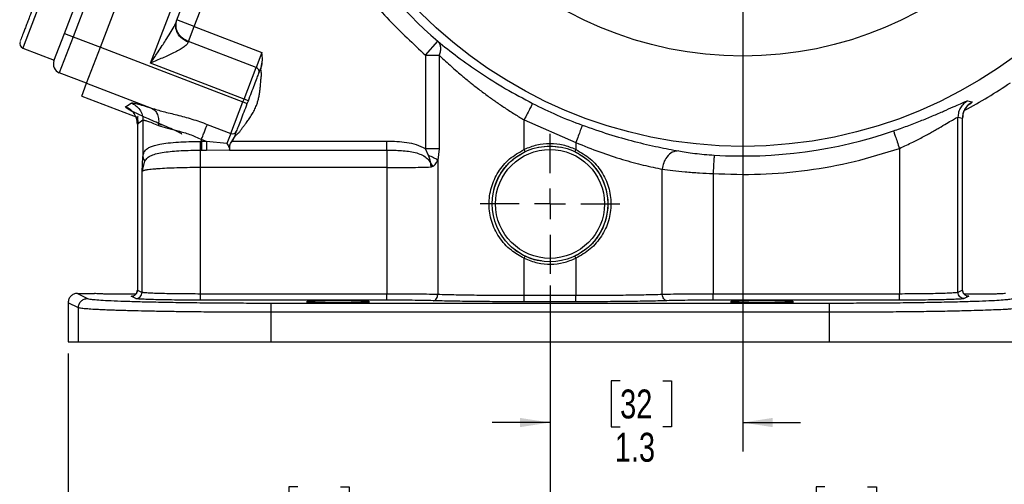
# Model space of a CAD drawing. Header units: inches. Extents: x 0.1 to 16.9, y 0.1 to 10.9.
# Tile 9 of 12: x 9.7 to 13.9, y 3.8 to 5.8. Entities that reach past the tile are written whole.
import ezdxf

# ---------------------------------------------------------------- set-up
doc = ezdxf.new("R2010")
doc.units = ezdxf.units.IN
doc.header["$MEASUREMENT"] = 0
doc.layers.add('DIMENSION', color=7, linetype='Continuous')
doc.styles.add('SLDTEXTSTYLE0', font='TXT', dxfattribs={"width": 0.75})
doc.dimstyles.new('SLDDIMSTYLE0', dxfattribs={"dimtxt": 0.125, "dimasz": 0.13, "dimexe": 0, "dimexo": 0.0625, "dimgap": 0.03125, "dimtad": 0, "dimtih": 1, "dimtoh": 1, "dimdec": 1, "dimlfac": 1.5, "dimrnd": 1e-09, "dimzin": 12, "dimdsep": 46, "dimtxsty": 'SLDTEXTSTYLE0', "dimsah": 1, "dimcen": 0.09, "dimadec": 0, "dimazin": 3, "dimtfac": 1, "dimtdec": 1, "dimtofl": 0, "dimtmove": 0, "dimatfit": 3, "dimfxl": 0, "dimfrac": 2, "dimtolj": 1, "dimtzin": 12, "dimarcsym": 0})
doc.dimstyles.new('SLDDIMSTYLE3', dxfattribs={"dimtxt": 0.125, "dimasz": 0.13, "dimexe": 0, "dimexo": 0.0625, "dimgap": 0.03125, "dimtad": 0, "dimtih": 1, "dimtoh": 1, "dimdec": 1, "dimlfac": 1.5, "dimrnd": 1e-09, "dimzin": 12, "dimdsep": 46, "dimtxsty": 'SLDTEXTSTYLE0', "dimsah": 1, "dimcen": 0.09, "dimadec": 0, "dimazin": 3, "dimtfac": 1, "dimtdec": 3, "dimtofl": 0, "dimtmove": 0, "dimatfit": 3, "dimfxl": 0, "dimfrac": 2, "dimtolj": 1, "dimtzin": 12, "dimarcsym": 0})
doc.dimstyles.new('SLDDIMSTYLE4', dxfattribs={"dimtxt": 0.125, "dimasz": 0.13, "dimexe": 0, "dimexo": 0.0625, "dimgap": 0.03125, "dimtad": 0, "dimtih": 1, "dimtoh": 1, "dimdec": 1, "dimlfac": 1.5, "dimrnd": 1e-09, "dimzin": 12, "dimdsep": 46, "dimtxsty": 'SLDTEXTSTYLE0', "dimsah": 1, "dimcen": 0.09, "dimadec": 0, "dimazin": 3, "dimtfac": 1, "dimtdec": 3, "dimtmove": 0, "dimatfit": 0, "dimfxl": 0, "dimfrac": 2, "dimtolj": 1, "dimtzin": 12, "dimarcsym": 0})

# ---------------------------------------------------------------- blocks, each defined once
blk = doc.blocks.new('_D_5')
at = {"layer": 'DIMENSION'}
for p, q in [((14.8694, 6.4035), (14.8694, 2.9788)), ((11.9828, 4.6274), (11.9828, 2.9788)), ((14.3225, 3.2838), (14.2844, 3.2838)), ((14.2844, 3.2838), (14.2844, 3.0854)), ((14.5996, 3.2838), (14.6376, 3.2838)), ((14.6376, 3.2838), (14.6376, 3.0854)), ((11.9828, 3.1038), (14.1748, 3.1038)), ((14.2844, 3.0854), (14.3225, 3.0854)), ((14.6376, 3.0854), (14.5996, 3.0854)), ((14.8694, 3.1038), (14.7473, 3.1038))]:
    blk.add_line(p, q, dxfattribs=at)
for points in [[(11.9828, 3.1038), (12.1128, 3.0838), (12.1128, 3.1238)], [(14.8694, 3.1038), (14.7394, 3.1238), (14.7394, 3.0838)]]:
    blk.add_solid(points, dxfattribs=at)
at = {"layer": 'DIMENSION', "char_height": 0.125, "attachment_point": 1, "style": 'SLDTEXTSTYLE0'}
for s, insert in [('110', (14.3225, 3.2465)), ('4.3', (14.3456, 3.0595))]:
    blk.add_mtext(s, dxfattribs=dict(at, insert=insert))
blk = doc.blocks.new('_D_6')
at = {"layer": 'DIMENSION'}
for p, q in [((13.4849, 9.2526), (16.0272, 9.2526)), ((15.9022, 9.2526), (15.9022, 6.8635)), ((15.7637, 6.8381), (15.7256, 6.8381)), ((15.7256, 6.8381), (15.7256, 6.6397)), ((16.0408, 6.8381), (16.0789, 6.8381)), ((16.0789, 6.8381), (16.0789, 6.6397)), ((15.7256, 6.6397), (15.7637, 6.6397)), ((16.0789, 6.6397), (16.0408, 6.6397)), ((15.9022, 4.3829), (15.9022, 6.4527)), ((14.0722, 4.3829), (16.0272, 4.3829))]:
    blk.add_line(p, q, dxfattribs=at)
for points in [[(15.9022, 9.2526), (15.8822, 9.1226), (15.9222, 9.1226)], [(15.9022, 4.3829), (15.9222, 4.5129), (15.8822, 4.5129)]]:
    blk.add_solid(points, dxfattribs=at)
at = {"layer": 'DIMENSION', "char_height": 0.125, "attachment_point": 1, "style": 'SLDTEXTSTYLE0'}
for s, insert in [('186', (15.7637, 6.8008)), ('7.3', (15.7868, 6.6138))]:
    blk.add_mtext(s, dxfattribs=dict(at, insert=insert))
blk = doc.blocks.new('_D_7')
at = {"layer": 'DIMENSION'}
for p, q in [((12.8161, 6.7068), (12.8161, 3.9095)), ((11.9828, 4.6274), (11.9828, 3.9095)), ((12.2859, 4.2145), (12.2478, 4.2145)), ((12.2478, 4.2145), (12.2478, 4.016)), ((12.4706, 4.2145), (12.5087, 4.2145)), ((12.5087, 4.2145), (12.5087, 4.016)), ((11.9828, 4.0345), (11.7328, 4.0345)), ((12.2478, 4.016), (12.2859, 4.016)), ((12.5087, 4.016), (12.4706, 4.016)), ((12.8161, 4.0345), (13.0661, 4.0345))]:
    blk.add_line(p, q, dxfattribs=at)
for points in [[(11.9828, 4.0345), (11.8528, 4.0545), (11.8528, 4.0145)], [(12.8161, 4.0345), (12.9461, 4.0145), (12.9461, 4.0545)]]:
    blk.add_solid(points, dxfattribs=at)
at = {"layer": 'DIMENSION', "char_height": 0.125, "attachment_point": 1, "style": 'SLDTEXTSTYLE0'}
for s, insert in [('32', (12.2859, 4.1772)), ('1.3', (12.2628, 3.9902))]:
    blk.add_mtext(s, dxfattribs=dict(at, insert=insert))
blk = doc.blocks.new('_D_8')
at = {"layer": 'DIMENSION'}
for p, q in [((11.9828, 4.6274), (11.9828, 3.4512)), ((9.8994, 4.3329), (9.8994, 3.4512)), ((10.892, 3.7563), (10.854, 3.7563)), ((10.854, 3.7563), (10.854, 3.5578)), ((11.0768, 3.7563), (11.1149, 3.7563)), ((11.1149, 3.7563), (11.1149, 3.5578)), ((9.8994, 3.5762), (10.7443, 3.5762)), ((10.854, 3.5578), (10.892, 3.5578)), ((11.1149, 3.5578), (11.0768, 3.5578)), ((11.9828, 3.5762), (11.2245, 3.5762))]:
    blk.add_line(p, q, dxfattribs=at)
for points in [[(9.8994, 3.5762), (10.0294, 3.5562), (10.0294, 3.5962)], [(11.9828, 3.5762), (11.8528, 3.5962), (11.8528, 3.5562)]]:
    blk.add_solid(points, dxfattribs=at)
at = {"layer": 'DIMENSION', "char_height": 0.125, "attachment_point": 1, "style": 'SLDTEXTSTYLE0'}
for s, insert in [('79', (10.892, 3.719)), ('3.1', (10.869, 3.5319))]:
    blk.add_mtext(s, dxfattribs=dict(at, insert=insert))
blk = doc.blocks.new('_D_9')
at = {"layer": 'DIMENSION'}
for p, q in [((11.9828, 4.6274), (11.9828, 3.4512)), ((14.0661, 4.3329), (14.0661, 3.4512)), ((13.1712, 3.7563), (13.1331, 3.7563)), ((13.1331, 3.7563), (13.1331, 3.5578)), ((13.3559, 3.7563), (13.394, 3.7563)), ((13.394, 3.7563), (13.394, 3.5578)), ((11.9828, 3.5762), (13.0235, 3.5762)), ((13.1331, 3.5578), (13.1712, 3.5578)), ((13.394, 3.5578), (13.3559, 3.5578)), ((14.0661, 3.5762), (13.5036, 3.5762))]:
    blk.add_line(p, q, dxfattribs=at)
for points in [[(11.9828, 3.5762), (12.1128, 3.5562), (12.1128, 3.5962)], [(14.0661, 3.5762), (13.9361, 3.5962), (13.9361, 3.5562)]]:
    blk.add_solid(points, dxfattribs=at)
at = {"layer": 'DIMENSION', "char_height": 0.125, "attachment_point": 1, "style": 'SLDTEXTSTYLE0'}
for s, insert in [('79', (13.1712, 3.719)), ('3.1', (13.1481, 3.5319))]:
    blk.add_mtext(s, dxfattribs=dict(at, insert=insert))
blk = doc.blocks.new('_D_10')
at = {"layer": 'DIMENSION'}
for p, q in [((13.3086, 7.1993), (15.6981, 7.1993)), ((15.5731, 7.1993), (15.5731, 5.6467)), ((15.4346, 5.6213), (15.3965, 5.6213)), ((15.3965, 5.6213), (15.3965, 5.4229)), ((15.7116, 5.6213), (15.7497, 5.6213)), ((15.7497, 5.6213), (15.7497, 5.4229)), ((15.3965, 5.4229), (15.4346, 5.4229)), ((15.7497, 5.4229), (15.7116, 5.4229)), ((15.5731, 4.3829), (15.5731, 5.2358)), ((14.0722, 4.3829), (15.6981, 4.3829))]:
    blk.add_line(p, q, dxfattribs=at)
for points in [[(15.5731, 7.1993), (15.5531, 7.0693), (15.5931, 7.0693)], [(15.5731, 4.3829), (15.5931, 4.5129), (15.5531, 4.5129)]]:
    blk.add_solid(points, dxfattribs=at)
at = {"layer": 'DIMENSION', "char_height": 0.125, "attachment_point": 1, "style": 'SLDTEXTSTYLE0'}
for s, insert in [('107', (15.4346, 5.584)), ('4.2', (15.4576, 5.397))]:
    blk.add_mtext(s, dxfattribs=dict(at, insert=insert))
blk = doc.blocks.new('SW_CENTERMARKSYMBOL_0')
at = {"layer": 'DIMENSION', "color": 0}
for p, q in [((0, 0.1333), (0, 0.3022)), ((0, 0), (0, 0.0667)), ((-0.1333, 0), (-0.3022, 0)), ((0, 0), (-0.0667, 0)), ((0, 0), (0, -0.0667)), ((0, 0), (0.0667, 0)), ((0.1333, 0), (0.3022, 0)), ((0, -0.1333), (0, -0.3022))]:
    blk.add_line(p, q, dxfattribs=at)

msp = doc.modelspace()

# ---------------------------------------------------------------- linework, layer by layer
at = {"color": 7, "linetype": 'Continuous', "lineweight": 25}
for p, q in [((9.8832, 5.7164), (10.2416, 6.65)), ((10.2789, 6.6356), (9.9205, 5.7021)), ((10.0388, 5.6567), (10.4033, 6.6061)), ((10.2552, 5.5879), (10.6101, 6.5124)), ((10.3684, 5.7712), (10.5716, 6.3005)), ((10.4445, 5.7461), (10.6449, 6.2682)), ((10.4445, 5.7461), (10.3698, 5.7748)), ((9.8378, 5.5981), (9.8832, 5.7164)), ((9.8832, 5.7164), (9.9205, 5.7021)), ((10.4194, 5.6809), (10.4445, 5.7461)), ((10.4445, 5.7461), (10.737, 5.6338)), ((9.6958, 5.6932), (9.6924, 5.6845)), ((9.9205, 5.7021), (9.8608, 5.5465)), ((9.9205, 5.7021), (10.0388, 5.6567)), ((10.4185, 5.6784), (10.4194, 5.6809)), ((10.7119, 5.5686), (10.4194, 5.6809)), ((11.4448, 5.6223), (11.4972, 5.6827)), ((9.7033, 5.6533), (9.839, 5.6013)), ((9.9792, 5.5013), (10.0388, 5.6567)), ((10.0388, 5.6567), (10.655, 5.4201)), ((10.737, 5.6338), (10.7119, 5.5686)), ((11.4448, 5.6223), (11.5035, 5.6223)), ((11.4448, 5.6223), (11.4448, 5.2176)), ((11.5035, 5.6223), (11.5035, 5.2176)), ((10.6598, 5.4326), (10.2552, 5.5879)), ((9.9791, 5.5011), (9.8608, 5.5465)), ((10.6598, 5.4326), (10.7119, 5.5686)), ((9.9578, 5.4457), (9.9792, 5.5013)), ((9.9792, 5.5013), (10.2596, 5.3936)), ((9.9578, 5.4457), (10.1999, 5.3528)), ((10.1475, 5.3992), (10.1715, 5.4157)), ((10.6028, 5.2842), (10.655, 5.4201)), ((10.655, 5.4201), (10.6598, 5.4326)), ((10.655, 5.4201), (10.6736, 5.413)), ((10.6784, 5.4255), (10.6598, 5.4326)), ((10.6736, 5.413), (10.6784, 5.4255)), ((13.7884, 5.4245), (13.8077, 5.4201)), ((10.1984, 5.3249), (10.1984, 5.3248)), ((10.1984, 5.3248), (10.1984, 4.6069)), ((10.2228, 5.3411), (10.1988, 5.3247)), ((10.1988, 5.3247), (10.1988, 4.6069)), ((10.2228, 5.3411), (10.2228, 5.1834)), ((10.5008, 5.3234), (10.6028, 5.2842)), ((11.871, 5.3427), (12.0945, 5.2449)), ((11.871, 5.2147), (11.871, 5.3427)), ((13.747, 4.597), (13.747, 5.3544)), ((13.747, 5.3544), (13.7668, 5.3502)), ((13.7668, 4.6069), (13.7668, 5.3502)), ((13.7671, 5.3503), (13.7671, 5.3504)), ((13.7671, 4.6069), (13.7671, 5.3503)), ((10.6028, 5.2842), (10.586, 5.2406)), ((10.4757, 5.2497), (10.4708, 5.2497)), ((10.4977, 5.2497), (10.4757, 5.2581)), ((10.4757, 5.2497), (10.4757, 5.2581)), ((10.4977, 5.2497), (10.4757, 5.2497)), ((10.586, 5.2406), (10.4977, 5.2497)), ((10.6075, 5.25), (10.6179, 5.2678)), ((10.608, 5.2497), (10.6185, 5.2676)), ((11.2777, 5.2497), (10.608, 5.2497)), ((10.6179, 5.2678), (10.6182, 5.2686)), ((10.6185, 5.2676), (10.6189, 5.2684)), ((12.0945, 5.2449), (12.0945, 5.2147)), ((10.4716, 5.2119), (10.4757, 5.212)), ((10.4757, 5.212), (10.4977, 5.212)), ((10.4977, 5.212), (10.597, 5.2132)), ((10.5969, 5.212), (10.5981, 5.2149)), ((10.597, 5.2132), (10.5969, 5.212)), ((10.5969, 5.212), (11.2777, 5.212)), ((10.597, 5.2132), (10.5971, 5.2135)), ((10.5971, 5.2135), (10.5973, 5.2142)), ((10.5973, 5.2142), (10.5974, 5.2145)), ((11.4581, 5.1887), (11.4448, 5.2176)), ((11.5035, 5.2176), (11.4971, 5.1683)), ((11.8753, 5.2057), (11.871, 5.2147)), ((12.0945, 5.2147), (12.0902, 5.2057)), ((13.494, 5.2195), (13.494, 4.5901)), ((10.2186, 5.12), (10.2228, 5.1834)), ((10.2186, 5.12), (10.231, 5.1644)), ((11.4971, 5.1683), (11.4971, 4.5877)), ((10.2186, 4.597), (10.2186, 5.12)), ((11.2777, 5.1365), (10.4716, 5.1365)), ((10.4716, 4.5901), (10.4716, 5.1365)), ((11.2777, 5.1365), (11.2777, 4.5901)), ((12.4684, 4.5877), (12.4684, 5.1291)), ((12.6878, 5.1106), (12.6878, 4.5901)), ((11.871, 4.7445), (11.8753, 4.7535)), ((11.871, 4.5831), (11.871, 4.7444)), ((12.0945, 4.7445), (12.0902, 4.7535)), ((12.0945, 4.7444), (12.0945, 4.5831)), ((10.1988, 4.6069), (10.2186, 4.597)), ((13.7668, 4.6069), (13.747, 4.597)), ((13.7671, 4.6069), (13.7671, 4.6069)), ((9.9394, 4.5926), (9.9832, 4.5707)), ((9.9394, 4.5926), (10.0138, 4.5926)), ((10.1919, 4.5704), (10.1721, 4.5803)), ((11.2777, 4.5901), (10.4716, 4.5901)), ((11.2777, 4.5634), (10.4716, 4.5634)), ((12.0945, 4.5831), (11.871, 4.5831)), ((12.0945, 4.5565), (11.871, 4.5565)), ((13.494, 4.5901), (12.6878, 4.5901)), ((13.494, 4.5634), (12.6878, 4.5634)), ((13.7934, 4.5803), (13.7736, 4.5704)), ((9.9433, 4.5307), (9.8994, 4.5526)), ((9.8994, 4.5526), (9.8994, 4.3829)), ((9.9433, 4.3829), (9.9433, 4.5307)), ((10.7755, 4.551), (13.19, 4.551)), ((13.19, 4.511), (10.7755, 4.511)), ((10.7755, 4.511), (10.7755, 4.3829)), ((13.19, 4.511), (13.19, 4.3829)), ((9.8994, 4.3829), (9.9433, 4.3829)), ((9.9433, 4.3829), (10.7755, 4.3829)), ((10.7755, 4.3829), (13.19, 4.3829)), ((13.19, 4.3829), (14.0222, 4.3829))]:
    msp.add_line(p, q, dxfattribs=at)
at = {"color": 8, "linetype": 'Continuous', "lineweight": 25}
for p, q in [((9.7917, 5.8836), (9.709, 5.6682)), ((9.709, 5.6682), (9.7033, 5.6533)), ((10.296, 5.3257), (10.3029, 5.3208))]:
    msp.add_line(p, q, dxfattribs=at)
at = {"color": 7, "linetype": 'Continuous', "lineweight": 25}
for centre, radius in [((12.8161, 7.1993), 1.9709), ((12.8162, 7.1983), 1.58), ((11.9828, 4.9796), 0.25), ((11.9828, 4.9796), 0.2355)]:
    msp.add_circle(centre, radius, dxfattribs=at)
for centre, radius, start, end in [((12.8161, 7.1993), 2.0099, 211.0232, 228.9899), ((9.711, 5.6733), 0.0213, 159, 249), ((9.8751, 5.5838), 0.04, 159, 249), ((10.7063, 5.5506), 0.0189, 343.1171, 72.5963), ((12.8161, 7.1993), 2.0533, 297.8742, 304.3161), ((12.8161, 7.1993), 2.0034, 243.0222, 249.7354), ((10.6106, 5.3014), 0.0189, 245.4037, 334.8829), ((12.8161, 7.1993), 2.0127, 266.4856, 288.9009)]:
    msp.add_arc(centre, radius, start, end, dxfattribs=at)
for points, knots in [([(11.0252, 6.1222), (11.061, 6.0664), (11.1396, 5.9438), (11.2798, 5.7752), (11.3913, 5.6718), (11.4448, 5.6223)], [0, 0, 0, 0, 0.3038073, 0.6667303, 1, 1, 1, 1]), ([(9.764, 5.8709), (9.764, 5.871), (9.7642, 5.8715), (9.763, 5.8683), (9.7603, 5.8614), (9.7551, 5.8476), (9.746, 5.8241), (9.7347, 5.7947), (9.7252, 5.7697), (9.7177, 5.7504), (9.7107, 5.7322), (9.7026, 5.7109), (9.6985, 5.7002), (9.6958, 5.6932)], [0, 0, 0, 0, 0.024871, 0.103544, 0.182216, 0.259254, 0.402362, 0.545471, 0.622509, 0.701181, 0.779854, 0.856892, 1, 1, 1, 1]), ([(10.2552, 5.5879), (10.2618, 5.5976), (10.2729, 5.6141), (10.2899, 5.6394), (10.3052, 5.6624), (10.3227, 5.6892), (10.3401, 5.7169), (10.3569, 5.7454), (10.3648, 5.7631), (10.3684, 5.7712)], [0, 0, 0, 0, 0.158503, 0.270369, 0.412989, 0.534893, 0.709958, 0.866013, 1, 1, 1, 1]), ([(10.4185, 5.6784), (10.4164, 5.6748), (10.413, 5.669), (10.4042, 5.6614), (10.3938, 5.6537), (10.3776, 5.644), (10.3559, 5.6327), (10.3318, 5.6213), (10.3069, 5.6102), (10.2812, 5.599), (10.2639, 5.5916), (10.2552, 5.5879)], [0, 0, 0, 0, 0.10713, 0.166309, 0.230134, 0.344684, 0.477255, 0.605667, 0.735997, 0.867707, 1, 1, 1, 1]), ([(11.4972, 5.6827), (11.525, 5.6605), (11.5804, 5.6161), (11.6804, 5.5456), (11.7893, 5.4766), (11.868, 5.4348), (11.9073, 5.4139)], [0, 0, 0, 0, 0.2516436, 0.5022007, 0.7513992, 1, 1, 1, 1]), ([(11.4972, 5.6827), (11.5001, 5.6792), (11.5059, 5.6723), (11.5095, 5.6574), (11.5093, 5.6405), (11.5054, 5.6284), (11.5035, 5.6223)], [0, 0, 0, 0, 0.250001, 0.500001, 0.75, 1, 1, 1, 1]), ([(10.7338, 5.5698), (10.7361, 5.5804), (10.7406, 5.6015), (10.7382, 5.623), (10.737, 5.6338)], [0, 0, 0, 0, 0.49804, 1, 1, 1, 1]), ([(10.7345, 5.5696), (10.7367, 5.5802), (10.7411, 5.6015), (10.7384, 5.623), (10.737, 5.6338)], [0, 0, 0, 0, 0.4994796, 1, 1, 1, 1]), ([(11.5035, 5.6223), (11.5106, 5.6156), (11.5257, 5.6013), (11.5514, 5.5779), (11.5786, 5.554), (11.609, 5.528), (11.6385, 5.5038), (11.6734, 5.4763), (11.709, 5.4495), (11.7488, 5.421), (11.7887, 5.3939), (11.8294, 5.3676), (11.8574, 5.3508), (11.871, 5.3427)], [0, 0, 0, 0, 0.073711, 0.157002, 0.249888, 0.325188, 0.426739, 0.500834, 0.610301, 0.707256, 0.803653, 0.904631, 1, 1, 1, 1]), ([(10.6189, 5.2684), (10.6206, 5.2714), (10.6233, 5.2759), (10.6277, 5.2797), (10.6325, 5.2837), (10.6395, 5.2888), (10.6449, 5.2973), (10.6497, 5.304), (10.6538, 5.3096), (10.6597, 5.3174), (10.665, 5.3245), (10.669, 5.3299), (10.6739, 5.3366), (10.6822, 5.348), (10.694, 5.3658), (10.7048, 5.3848), (10.713, 5.4032), (10.7189, 5.4205), (10.723, 5.4369), (10.7262, 5.4537), (10.7285, 5.4706), (10.7298, 5.482), (10.7305, 5.4896), (10.7313, 5.4985), (10.7326, 5.512), (10.7339, 5.5272), (10.736, 5.5389), (10.7346, 5.5474), (10.7334, 5.5539), (10.7325, 5.5608), (10.7337, 5.566), (10.7345, 5.5696)], [0, 0, 0, 0, 0.031116, 0.04625, 0.051755, 0.087847, 0.122649, 0.141159, 0.161828, 0.184657, 0.229189, 0.241286, 0.244793, 0.303819, 0.368142, 0.436227, 0.499645, 0.548385, 0.600278, 0.651632, 0.701479, 0.752721, 0.754662, 0.770434, 0.832446, 0.876673, 0.907884, 0.937762, 0.952586, 0.967761, 1, 1, 1, 1]), ([(10.6784, 5.4255), (10.683, 5.4374), (10.6923, 5.4617), (10.7053, 5.4956), (10.7167, 5.5251), (10.7218, 5.5385), (10.7243, 5.5451)], [0, 0, 0, 0, 0.245536, 0.5, 0.754464, 1, 1, 1, 1]), ([(10.7345, 5.5696), (10.7344, 5.5696), (10.7343, 5.5697), (10.7341, 5.5697), (10.734, 5.5697), (10.7339, 5.5698), (10.7339, 5.5698), (10.7338, 5.5698), (10.7338, 5.5698)], [0, 0, 0, 0, 0.239304, 0.368266, 0.500022, 0.631772, 0.760723, 1, 1, 1, 1]), ([(10.1715, 5.4157), (10.1734, 5.4161), (10.1774, 5.4167), (10.196, 5.4127), (10.2227, 5.4053), (10.2473, 5.3975), (10.2596, 5.3936)], [0, 0, 0, 0, 0.246357, 0.496982, 0.74919, 1, 1, 1, 1]), ([(10.6277, 5.2934), (10.6302, 5.2999), (10.6354, 5.3133), (10.6467, 5.3429), (10.6597, 5.3768), (10.6691, 5.4011), (10.6736, 5.413)], [0, 0, 0, 0, 0.245536, 0.5, 0.754464, 1, 1, 1, 1]), ([(13.4681, 5.2951), (13.4879, 5.3021), (13.5278, 5.3161), (13.585, 5.3382), (13.6384, 5.3601), (13.6863, 5.3809), (13.7272, 5.3993), (13.7592, 5.4137), (13.7814, 5.4232), (13.7861, 5.4241), (13.7884, 5.4245)], [0, 0, 0, 0, 0.122465, 0.245388, 0.368972, 0.49356, 0.619049, 0.745165, 0.872321, 1, 1, 1, 1]), ([(13.7884, 5.4245), (13.7825, 5.4206), (13.7705, 5.4127), (13.7574, 5.3955), (13.7486, 5.3757), (13.7475, 5.3615), (13.747, 5.3544)], [0, 0, 0, 0, 0.250002, 0.5, 0.749998, 1, 1, 1, 1]), ([(13.8077, 5.4201), (13.8018, 5.4161), (13.79, 5.4083), (13.7771, 5.3911), (13.7684, 5.3715), (13.7673, 5.3573), (13.7668, 5.3502)], [0, 0, 0, 0, 0.250005, 0.500008, 0.750002, 1, 1, 1, 1]), ([(10.296, 5.3257), (10.2736, 5.3352), (10.2285, 5.3545), (10.1799, 5.3773), (10.1494, 5.3936), (10.1481, 5.3974), (10.1475, 5.3992)], [0, 0, 0, 0, 0.251919, 0.508037, 0.759698, 1, 1, 1, 1]), ([(10.2596, 5.3936), (10.2763, 5.3886), (10.3106, 5.3783), (10.3705, 5.3643), (10.4351, 5.347), (10.4787, 5.3313), (10.5008, 5.3234)], [0, 0, 0, 0, 0.231639, 0.476918, 0.734744, 1, 1, 1, 1]), ([(10.2596, 5.3936), (10.2649, 5.3905), (10.2754, 5.3841), (10.286, 5.366), (10.2917, 5.3438), (10.2904, 5.3273), (10.2897, 5.3191)], [0, 0, 0, 0, 0.250006, 0.499998, 0.750005, 1, 1, 1, 1]), ([(13.7671, 5.3498), (13.7676, 5.3567), (13.7684, 5.3672), (13.773, 5.3802), (13.777, 5.3886), (13.7802, 5.3937), (13.7814, 5.3953), (13.7816, 5.3956)], [0, 0, 0, 0, 0.325485, 0.49782, 0.70033, 0.947674, 1, 1, 1, 1]), ([(13.7671, 5.3498), (13.7676, 5.3566), (13.7684, 5.3671), (13.7726, 5.3793), (13.7747, 5.3835), (13.7757, 5.3854)], [0, 0, 0, 0, 0.502663, 0.768886, 1, 1, 1, 1]), ([(10.2022, 5.358), (10.2016, 5.3578), (10.1993, 5.3571), (10.1992, 5.3509), (10.2003, 5.3391), (10.1999, 5.3272), (10.1997, 5.3214)], [0, 0, 0, 0, 0.111275, 0.432822, 0.724915, 1, 1, 1, 1]), ([(10.2228, 5.3411), (10.2243, 5.3415), (10.2272, 5.3421), (10.2413, 5.3381), (10.2616, 5.3308), (10.2802, 5.323), (10.2897, 5.3191)], [0, 0, 0, 0, 0.2463996, 0.4948313, 0.7420557, 1, 1, 1, 1]), ([(10.3914, 5.2793), (10.3898, 5.2809), (10.3868, 5.284), (10.3665, 5.2945), (10.3365, 5.3084), (10.3095, 5.3199), (10.296, 5.3257)], [0, 0, 0, 0, 0.240965, 0.492289, 0.747829, 1, 1, 1, 1]), ([(13.494, 5.2195), (13.5041, 5.2241), (13.5235, 5.233), (13.5544, 5.248), (13.5831, 5.2627), (13.6083, 5.2761), (13.6291, 5.2876), (13.6477, 5.2981), (13.6719, 5.312), (13.6984, 5.3278), (13.7198, 5.3406), (13.7326, 5.3479), (13.7426, 5.3533), (13.7452, 5.3539), (13.747, 5.3544)], [0, 0, 0, 0, 0.081484, 0.155722, 0.252884, 0.32469, 0.379673, 0.4466, 0.50619, 0.631604, 0.755371, 0.818895, 0.880705, 1, 1, 1, 1]), ([(10.2897, 5.3191), (10.3023, 5.3147), (10.3276, 5.3059), (10.3746, 5.2955), (10.4254, 5.2812), (10.4589, 5.2658), (10.4757, 5.2581)], [0, 0, 0, 0, 0.247971, 0.49533, 0.745303, 1, 1, 1, 1]), ([(12.1222, 5.3199), (12.1603, 5.3065), (12.2367, 5.2797), (12.349, 5.2485), (12.454, 5.2242), (12.5107, 5.2136), (12.5393, 5.2083)], [0, 0, 0, 0, 0.2476777, 0.4962478, 0.7468768, 1, 1, 1, 1]), ([(10.2228, 5.1834), (10.2232, 5.1871), (10.2243, 5.1948), (10.2281, 5.204), (10.2341, 5.2122), (10.2428, 5.2196), (10.2554, 5.2265), (10.273, 5.2328), (10.2976, 5.2385), (10.3314, 5.2434), (10.3741, 5.2469), (10.4215, 5.249), (10.4541, 5.2494), (10.4708, 5.2497)], [0, 0, 0, 0, 0.05804, 0.121656, 0.181764, 0.245538, 0.323978, 0.407603, 0.496572, 0.617574, 0.748497, 0.871284, 1, 1, 1, 1]), ([(10.4716, 5.2119), (10.4715, 5.2139), (10.4713, 5.2178), (10.471, 5.2279), (10.4709, 5.2388), (10.4708, 5.246), (10.4708, 5.2497)], [0, 0, 0, 0, 0.27977, 0.559537, 0.779763, 1, 1, 1, 1]), ([(10.586, 5.2406), (10.5875, 5.2377), (10.5905, 5.2321), (10.5946, 5.2247), (10.5976, 5.2182), (10.5974, 5.2155), (10.5973, 5.2142)], [0, 0, 0, 0, 0.25192, 0.503164, 0.752496, 1, 1, 1, 1]), ([(10.5974, 5.2145), (10.5978, 5.2167), (10.5986, 5.2209), (10.5976, 5.2288), (10.5988, 5.2356), (10.6017, 5.2424), (10.6052, 5.247), (10.6075, 5.25)], [0, 0, 0, 0, 0.246389, 0.495863, 0.620486, 0.746693, 1, 1, 1, 1]), ([(10.5981, 5.2149), (10.5984, 5.217), (10.5991, 5.2211), (10.5981, 5.2289), (10.5992, 5.2356), (10.6022, 5.2423), (10.6057, 5.2467), (10.608, 5.2497)], [0, 0, 0, 0, 0.249182, 0.498671, 0.62375, 0.748944, 1, 1, 1, 1]), ([(10.6075, 5.25), (10.6076, 5.25), (10.6076, 5.25), (10.6077, 5.2499), (10.6079, 5.2498), (10.608, 5.2497), (10.608, 5.2497)], [0, 0, 0, 0, 0.24564, 0.499998, 0.754425, 1, 1, 1, 1]), ([(10.6185, 5.2676), (10.6184, 5.2676), (10.6183, 5.2677), (10.6181, 5.2678), (10.6179, 5.2678), (10.6179, 5.2678), (10.6179, 5.2678)], [0, 0, 0, 0, 0.270472, 0.562412, 0.789476, 1, 1, 1, 1]), ([(10.6182, 5.2686), (10.6182, 5.2686), (10.6182, 5.2686), (10.6183, 5.2686), (10.6184, 5.2686), (10.6185, 5.2685), (10.6187, 5.2685), (10.6188, 5.2684), (10.6189, 5.2684)], [0, 0, 0, 0, 0.2395082, 0.3683992, 0.5000047, 0.6316108, 0.7605025, 1, 1, 1, 1]), ([(11.4448, 5.2176), (11.432, 5.2239), (11.4062, 5.2367), (11.3495, 5.2478), (11.3063, 5.2489), (11.2777, 5.2497)], [0, 0, 0, 0, 0.246952, 0.500568, 1, 1, 1, 1]), ([(12.0945, 5.2147), (12.0766, 5.2218), (12.0407, 5.2361), (11.9828, 5.2418), (11.9248, 5.2361), (11.8889, 5.2218), (11.871, 5.2147)], [0, 0, 0, 0, 0.250261, 0.5, 0.749739, 1, 1, 1, 1]), ([(12.0945, 5.2449), (12.1292, 5.2308), (12.1972, 5.2032), (12.2967, 5.171), (12.3906, 5.1459), (12.442, 5.1348), (12.4684, 5.1291)], [0, 0, 0, 0, 0.255069, 0.501531, 0.743673, 1, 1, 1, 1]), ([(10.231, 5.1644), (10.2342, 5.1695), (10.2407, 5.1798), (10.2588, 5.1899), (10.283, 5.1977), (10.3133, 5.2033), (10.3484, 5.2073), (10.3873, 5.2099), (10.4287, 5.2115), (10.4573, 5.2118), (10.4716, 5.2119)], [0, 0, 0, 0, 0.122415, 0.247577, 0.37369, 0.499666, 0.625316, 0.750635, 0.875305, 1, 1, 1, 1]), ([(10.5974, 5.2145), (10.5975, 5.2146), (10.5975, 5.2147), (10.5977, 5.2148), (10.5979, 5.2149), (10.598, 5.2149), (10.5981, 5.2149)], [0, 0, 0, 0, 0.244504, 0.499952, 0.75497, 1, 1, 1, 1]), ([(11.2777, 5.212), (11.2988, 5.2117), (11.3398, 5.2112), (11.3898, 5.2054), (11.4255, 5.1937), (11.448, 5.1808), (11.4617, 5.1651), (11.4676, 5.1505), (11.4681, 5.143), (11.4684, 5.1392)], [0, 0, 0, 0, 0.283842, 0.551774, 0.675697, 0.791595, 0.898594, 0.949597, 1, 1, 1, 1]), ([(11.871, 4.7445), (11.8519, 4.7551), (11.8096, 4.7786), (11.7605, 4.8339), (11.7275, 4.9025), (11.7158, 4.9768), (11.7259, 5.0514), (11.7569, 5.1193), (11.8054, 5.1773), (11.8491, 5.2022), (11.871, 5.2147)], [0, 0, 0, 0, 0.110557, 0.244359, 0.370145, 0.495459, 0.620747, 0.74649, 0.872816, 1, 1, 1, 1]), ([(11.7327, 4.9791), (11.7344, 5.0022), (11.7378, 5.049), (11.7612, 5.0994), (11.788, 5.1382), (11.8201, 5.1737), (11.8546, 5.1937), (11.8753, 5.2057)], [0, 0, 0, 0, 0.2437302, 0.4948875, 0.579445, 0.7483545, 1, 1, 1, 1]), ([(11.934, 5.2245), (11.9502, 5.2272), (11.9809, 5.2325), (12.0117, 5.2274), (12.0261, 5.2251)], [0, 0, 0, 0, 0.529615, 1, 1, 1, 1]), ([(12.0902, 5.2057), (12.1108, 5.1938), (12.1416, 5.1761), (12.1688, 5.1477), (12.1835, 5.1295), (12.2036, 5.1007), (12.2264, 5.0504), (12.2365, 4.9796), (12.2264, 4.9088), (12.2037, 4.8585), (12.1768, 4.8202), (12.1451, 4.7852), (12.1108, 4.7653), (12.0902, 4.7535)], [0, 0, 0, 0, 0.12501, 0.187626, 0.208689, 0.250255, 0.375196, 0.500041, 0.624873, 0.749816, 0.790936, 0.874988, 1, 1, 1, 1]), ([(12.0945, 5.2147), (12.1162, 5.2023), (12.1595, 5.1777), (12.2078, 5.1204), (12.239, 5.0533), (12.2497, 4.9796), (12.239, 4.9058), (12.2078, 4.8387), (12.1595, 4.7814), (12.1162, 4.7568), (12.0945, 4.7444)], [0, 0, 0, 0, 0.126036, 0.251233, 0.375842, 0.500004, 0.624154, 0.748767, 0.873962, 1, 1, 1, 1]), ([(12.5393, 5.2083), (12.5299, 5.2076), (12.5112, 5.2062), (12.4881, 5.1851), (12.473, 5.158), (12.47, 5.1387), (12.4684, 5.1291)], [0, 0, 0, 0, 0.27958, 0.559159, 0.779579, 1, 1, 1, 1]), ([(12.5393, 5.2083), (12.5495, 5.2065), (12.5698, 5.203), (12.6078, 5.1979), (12.6492, 5.1935), (12.6782, 5.1914), (12.6927, 5.1904)], [0, 0, 0, 0, 0.252149, 0.502913, 0.752179, 1, 1, 1, 1]), ([(11.4971, 5.1683), (11.4916, 5.1719), (11.4807, 5.1792), (11.4657, 5.1855), (11.4581, 5.1887)], [0, 0, 0, 0, 0.499995, 1, 1, 1, 1]), ([(11.4684, 5.1392), (11.4684, 5.1392), (11.4684, 5.1392), (11.4684, 5.1392), (11.4684, 5.1392), (11.4684, 5.1392), (11.4684, 5.1392), (11.4684, 5.1392), (11.4684, 5.1392), (11.4684, 5.1392), (11.4684, 5.1392), (11.4684, 5.1392), (11.4684, 5.1395), (11.4684, 5.1402), (11.4683, 5.141), (11.4683, 5.1416), (11.4683, 5.1419), (11.4683, 5.1423), (11.4683, 5.143), (11.4682, 5.1442), (11.4681, 5.1459), (11.4679, 5.1483), (11.4676, 5.1518), (11.467, 5.1567), (11.4656, 5.1641), (11.463, 5.175), (11.46, 5.1835), (11.4581, 5.1887)], [0, 0, 0, 0, 0.000387, 0.000578, 0.000598, 0.000604, 0.00061, 0.000616, 0.000623, 0.000645, 0.000834, 0.001712, 0.0032, 0.013797, 0.042063, 0.050351, 0.053046, 0.057814, 0.07301, 0.095051, 0.126704, 0.171959, 0.236771, 0.330288, 0.467535, 0.67471, 1, 1, 1, 1]), ([(11.467, 5.1562), (11.4684, 5.1539), (11.4714, 5.149), (11.4741, 5.1442), (11.4755, 5.1416)], [0, 0, 0, 0, 0.456451, 1, 1, 1, 1]), ([(11.4684, 5.1392), (11.4701, 5.1396), (11.4768, 5.1413), (11.4875, 5.1506), (11.4937, 5.162), (11.4971, 5.1683)], [0, 0, 0, 0, 0.139884, 0.52827, 1, 1, 1, 1]), ([(10.4716, 5.1365), (10.4561, 5.1365), (10.4249, 5.1364), (10.379, 5.1354), (10.3353, 5.1339), (10.3031, 5.1322), (10.2806, 5.1306), (10.2654, 5.1293), (10.2515, 5.1278), (10.2376, 5.1259), (10.2239, 5.1233), (10.2205, 5.1212), (10.2186, 5.12)], [0, 0, 0, 0, 0.120065, 0.243321, 0.369788, 0.49948, 0.559839, 0.623234, 0.689668, 0.759139, 0.864253, 1, 1, 1, 1]), ([(11.2777, 5.1365), (11.2944, 5.1366), (11.3283, 5.1366), (11.378, 5.1372), (11.4261, 5.138), (11.4542, 5.1388), (11.4684, 5.1392)], [0, 0, 0, 0, 0.241763, 0.489012, 0.741755, 1, 1, 1, 1]), ([(12.4684, 5.1291), (12.4831, 5.1273), (12.5123, 5.1237), (12.5675, 5.1183), (12.6267, 5.1137), (12.6681, 5.1116), (12.6878, 5.1106)], [0, 0, 0, 0, 0.249495, 0.499617, 0.761972, 1, 1, 1, 1]), ([(11.8753, 4.7535), (11.857, 4.7635), (11.83, 4.7783), (11.8089, 4.8001), (11.802, 4.8072)], [0, 0, 0, 0, 0.6769433, 1, 1, 1, 1]), ([(11.871, 4.7444), (11.8902, 4.7369), (11.927, 4.7224), (11.9854, 4.7175), (12.042, 4.7234), (12.077, 4.7374), (12.0945, 4.7444)], [0, 0, 0, 0, 0.267136, 0.511398, 0.755624, 1, 1, 1, 1]), ([(11.9454, 4.7334), (11.9394, 4.7339), (11.915, 4.736), (11.8924, 4.7459), (11.8753, 4.7535)], [0, 0, 0, 0, 0.24291, 1, 1, 1, 1]), ([(10.1984, 4.6073), (10.1983, 4.6059), (10.1982, 4.603), (10.1971, 4.5985), (10.1951, 4.5942), (10.1912, 4.5886), (10.1891, 4.587), (10.1875, 4.5858)], [0, 0, 0, 0, 0.113436, 0.227878, 0.354625, 0.518706, 1, 1, 1, 1]), ([(13.7792, 4.585), (13.7792, 4.5851), (13.7791, 4.5853), (13.7769, 4.5867), (13.7747, 4.5886), (13.7732, 4.5901), (13.7718, 4.5919), (13.7705, 4.5938), (13.7695, 4.5959), (13.7676, 4.6006), (13.7673, 4.6043), (13.7671, 4.6073)], [0, 0, 0, 0, 0.173437, 0.40557, 0.487967, 0.553664, 0.60808, 0.657168, 0.70611, 0.758063, 1, 1, 1, 1]), ([(9.9394, 4.5926), (9.9366, 4.5924), (9.931, 4.5921), (9.9211, 4.5887), (9.9103, 4.5814), (9.9012, 4.5683), (9.9, 4.5579), (9.8994, 4.5526)], [0, 0, 0, 0, 0.136276, 0.265344, 0.500864, 0.749267, 1, 1, 1, 1]), ([(9.9832, 4.5707), (9.9859, 4.5699), (9.9914, 4.5682), (10.0143, 4.5657), (10.0489, 4.5633), (10.0965, 4.5609), (10.1565, 4.5587), (10.2278, 4.5567), (10.3086, 4.5549), (10.397, 4.5534), (10.49, 4.5523), (10.5853, 4.5515), (10.6806, 4.5511), (10.7442, 4.551), (10.7755, 4.551)], [0, 0, 0, 0, 0.078032, 0.158314, 0.24071, 0.326281, 0.412792, 0.500054, 0.587301, 0.6738, 0.759364, 0.841727, 0.921989, 1, 1, 1, 1]), ([(10.1917, 4.5892), (10.1777, 4.5891), (10.1472, 4.5889), (10.1061, 4.5892), (10.0745, 4.5896), (10.0528, 4.59), (10.0353, 4.5906), (10.0184, 4.5914), (10.0156, 4.5921), (10.0138, 4.5926)], [0, 0, 0, 0, 0.168532, 0.367601, 0.47477, 0.58422, 0.693677, 0.800868, 1, 1, 1, 1]), ([(10.4716, 4.5634), (10.455, 4.5635), (10.4209, 4.5635), (10.3703, 4.5639), (10.3215, 4.5645), (10.2775, 4.5654), (10.2412, 4.5665), (10.2145, 4.5678), (10.1972, 4.5691), (10.1937, 4.5699), (10.1919, 4.5704)], [0, 0, 0, 0, 0.117056, 0.240652, 0.36903, 0.499946, 0.630871, 0.759274, 0.882905, 1, 1, 1, 1]), ([(10.4716, 4.5901), (10.4561, 4.5901), (10.4249, 4.5902), (10.379, 4.5906), (10.3353, 4.5912), (10.2967, 4.5921), (10.2637, 4.5932), (10.2428, 4.5942), (10.2298, 4.5952), (10.2218, 4.5961), (10.2197, 4.5967), (10.2186, 4.597)], [0, 0, 0, 0, 0.120191, 0.243561, 0.370113, 0.499848, 0.623463, 0.75913, 0.825792, 0.906085, 1, 1, 1, 1]), ([(11.0661, 4.5601), (11.0832, 4.5601), (11.1094, 4.56), (11.141, 4.5596), (11.1627, 4.5591), (11.1803, 4.5585), (11.1967, 4.5577), (11.205, 4.5566), (11.1967, 4.5554), (11.1803, 4.5546), (11.1627, 4.554), (11.141, 4.5536), (11.1094, 4.5531), (11.0661, 4.5529), (11.0228, 4.5531), (10.9912, 4.5536), (10.9695, 4.554), (10.9519, 4.5546), (10.9355, 4.5554), (10.9272, 4.5566), (10.9355, 4.5577), (10.9519, 4.5585), (10.9695, 4.5591), (10.9912, 4.5596), (11.0228, 4.56), (11.049, 4.5601), (11.0661, 4.5601)], [0, 0, 0, 0, 0.059855, 0.092077, 0.124986, 0.157897, 0.190126, 0.25, 0.309874, 0.342103, 0.375014, 0.407923, 0.440145, 0.5, 0.559855, 0.592077, 0.624986, 0.657897, 0.690126, 0.75, 0.809874, 0.842103, 0.875014, 0.907923, 0.940145, 1, 1, 1, 1]), ([(11.4971, 4.5877), (11.4817, 4.5881), (11.4513, 4.5888), (11.3957, 4.5895), (11.3374, 4.59), (11.2974, 4.5901), (11.2777, 4.5901)], [0, 0, 0, 0, 0.2619814, 0.5159738, 0.7619793, 1, 1, 1, 1]), ([(11.4771, 4.5611), (11.464, 4.5614), (11.4373, 4.5621), (11.3878, 4.5629), (11.3338, 4.5633), (11.2963, 4.5634), (11.2777, 4.5634)], [0, 0, 0, 0, 0.247212, 0.500026, 0.752825, 1, 1, 1, 1]), ([(11.4771, 4.5611), (11.48, 4.5616), (11.4858, 4.5628), (11.4923, 4.5699), (11.4963, 4.5786), (11.4968, 4.5847), (11.4971, 4.5877)], [0, 0, 0, 0, 0.279634, 0.559249, 0.779637, 1, 1, 1, 1]), ([(11.871, 4.5565), (11.8343, 4.5565), (11.7601, 4.5566), (11.6537, 4.5576), (11.5557, 4.559), (11.5031, 4.5604), (11.4771, 4.5611)], [0, 0, 0, 0, 0.247175, 0.499974, 0.752788, 1, 1, 1, 1]), ([(11.871, 4.5831), (11.8361, 4.5832), (11.7656, 4.5833), (11.6658, 4.5842), (11.5728, 4.5857), (11.5227, 4.587), (11.4971, 4.5877)], [0, 0, 0, 0, 0.2481, 0.499972, 0.743507, 1, 1, 1, 1]), ([(12.4684, 4.5877), (12.4428, 4.587), (12.3927, 4.5857), (12.2997, 4.5842), (12.1999, 4.5833), (12.1295, 4.5832), (12.0945, 4.5831)], [0, 0, 0, 0, 0.256504, 0.500028, 0.751904, 1, 1, 1, 1]), ([(12.4884, 4.5611), (12.4624, 4.5604), (12.4098, 4.559), (12.3119, 4.5576), (12.2054, 4.5566), (12.1312, 4.5565), (12.0945, 4.5565)], [0, 0, 0, 0, 0.247212, 0.500026, 0.752825, 1, 1, 1, 1]), ([(12.6878, 4.5901), (12.6681, 4.5901), (12.6282, 4.59), (12.5698, 4.5895), (12.5142, 4.5888), (12.4839, 4.5881), (12.4684, 4.5877)], [0, 0, 0, 0, 0.238021, 0.484026, 0.738019, 1, 1, 1, 1]), ([(12.4884, 4.5611), (12.4858, 4.5615), (12.4806, 4.5624), (12.4741, 4.5686), (12.4695, 4.5774), (12.4688, 4.5843), (12.4684, 4.5877)], [0, 0, 0, 0, 0.249989, 0.500002, 0.749986, 1, 1, 1, 1]), ([(12.6878, 4.5634), (12.6692, 4.5634), (12.6317, 4.5633), (12.5778, 4.5629), (12.5282, 4.5621), (12.5016, 4.5614), (12.4884, 4.5611)], [0, 0, 0, 0, 0.247175, 0.499974, 0.752788, 1, 1, 1, 1]), ([(12.8994, 4.5601), (12.9165, 4.5601), (12.9427, 4.56), (12.9743, 4.5596), (12.996, 4.5591), (13.0137, 4.5585), (13.0301, 4.5577), (13.0384, 4.5566), (13.0301, 4.5554), (13.0137, 4.5546), (12.996, 4.554), (12.9743, 4.5536), (12.9427, 4.5531), (12.8994, 4.5529), (12.8561, 4.5531), (12.8245, 4.5536), (12.8028, 4.554), (12.7852, 4.5546), (12.7688, 4.5554), (12.7605, 4.5566), (12.7688, 4.5577), (12.7852, 4.5585), (12.8028, 4.5591), (12.8245, 4.5596), (12.8561, 4.56), (12.8824, 4.5601), (12.8994, 4.5601)], [0, 0, 0, 0, 0.059855, 0.092077, 0.124986, 0.157897, 0.190126, 0.25, 0.309874, 0.342103, 0.375014, 0.407923, 0.440145, 0.5, 0.559855, 0.592077, 0.624986, 0.657897, 0.690126, 0.75, 0.809874, 0.842103, 0.875014, 0.907923, 0.940145, 1, 1, 1, 1]), ([(13.19, 4.551), (13.2214, 4.551), (13.2849, 4.5511), (13.3802, 4.5515), (13.4755, 4.5523), (13.5686, 4.5534), (13.6569, 4.5549), (13.7377, 4.5567), (13.809, 4.5587), (13.869, 4.5609), (13.9166, 4.5633), (13.9512, 4.5657), (13.9741, 4.5682), (13.9796, 4.5699), (13.9823, 4.5707)], [0, 0, 0, 0, 0.078006, 0.158263, 0.240636, 0.326189, 0.412689, 0.499946, 0.587198, 0.673709, 0.75929, 0.841676, 0.921963, 1, 1, 1, 1]), ([(13.747, 4.597), (13.745, 4.5965), (13.7416, 4.5957), (13.728, 4.5946), (13.714, 4.5938), (13.7001, 4.5931), (13.685, 4.5926), (13.6624, 4.5919), (13.6302, 4.5912), (13.5865, 4.5906), (13.5406, 4.5902), (13.5094, 4.5901), (13.494, 4.5901)], [0, 0, 0, 0, 0.135617, 0.240646, 0.310076, 0.37648, 0.43986, 0.500214, 0.629933, 0.75647, 0.879824, 1, 1, 1, 1]), ([(13.7736, 4.5704), (13.7719, 4.5699), (13.7683, 4.5691), (13.7511, 4.5678), (13.7243, 4.5665), (13.688, 4.5654), (13.6441, 4.5645), (13.5953, 4.5639), (13.5447, 4.5635), (13.5106, 4.5635), (13.494, 4.5634)], [0, 0, 0, 0, 0.117095, 0.240726, 0.369129, 0.500054, 0.63097, 0.759348, 0.882944, 1, 1, 1, 1]), ([(13.9518, 4.5926), (13.9499, 4.5921), (13.9472, 4.5914), (13.9302, 4.5906), (13.9127, 4.59), (13.891, 4.5896), (13.8595, 4.5892), (13.8184, 4.5889), (13.7878, 4.5891), (13.7738, 4.5892)], [0, 0, 0, 0, 0.199132, 0.306323, 0.41578, 0.52523, 0.632399, 0.831468, 1, 1, 1, 1]), ([(10.7755, 4.511), (10.7418, 4.511), (10.6739, 4.5111), (10.5727, 4.5116), (10.4813, 4.5123), (10.4006, 4.5132), (10.3303, 4.5142), (10.2634, 4.5154), (10.2109, 4.5165), (10.1708, 4.5175), (10.1411, 4.5183), (10.1124, 4.5192), (10.085, 4.5201), (10.0592, 4.5211), (10.0351, 4.5222), (10.0085, 4.5236), (9.9803, 4.5254), (9.9538, 4.5279), (9.947, 4.5297), (9.9433, 4.5307)], [0, 0, 0, 0, 0.079768, 0.160951, 0.243549, 0.306446, 0.370139, 0.43463, 0.49992, 0.534019, 0.569107, 0.605181, 0.642244, 0.680293, 0.719331, 0.759355, 0.825954, 0.906172, 1, 1, 1, 1]), ([(14.0222, 4.5307), (14.0207, 4.5302), (14.0178, 4.5292), (14.0084, 4.5278), (13.9966, 4.5265), (13.9828, 4.5253), (13.9679, 4.5243), (13.9459, 4.523), (13.9138, 4.5214), (13.8682, 4.5197), (13.8183, 4.5181), (13.7567, 4.5165), (13.6811, 4.5149), (13.5894, 4.5135), (13.4927, 4.5124), (13.3928, 4.5116), (13.2916, 4.5111), (13.2237, 4.511), (13.19, 4.511)], [0, 0, 0, 0, 0.048649, 0.09389, 0.135723, 0.174147, 0.209163, 0.24077, 0.310145, 0.3765, 0.439832, 0.500143, 0.586993, 0.672426, 0.756442, 0.839043, 0.920229, 1, 1, 1, 1])]:
    msp.add_open_spline(points, degree=3, knots=knots, dxfattribs=at)
for points in [[(10.4185, 5.6784), (10.4091, 5.6832), (10.3902, 5.6926), (10.3712, 5.7169), (10.3621, 5.7447), (10.3663, 5.7624), (10.3684, 5.7712)], [(10.4194, 5.6809), (10.41, 5.6856), (10.3912, 5.6951), (10.3723, 5.7196), (10.3633, 5.7478), (10.3676, 5.7658), (10.3698, 5.7748)], [(10.7243, 5.5451), (10.7256, 5.5485), (10.7282, 5.5552), (10.732, 5.565), (10.7338, 5.5698)], [(10.1715, 5.4157), (10.1787, 5.4122), (10.1932, 5.4051), (10.2095, 5.387), (10.2206, 5.3652), (10.222, 5.3492), (10.2228, 5.3411)], [(11.9073, 5.4139), (11.9066, 5.4126), (11.9052, 5.4099), (11.8968, 5.3933), (11.885, 5.3701), (11.8757, 5.3518), (11.871, 5.3427)], [(10.1988, 5.3247), (10.1981, 5.3327), (10.1966, 5.3487), (10.1856, 5.3705), (10.1692, 5.3886), (10.1547, 5.3957), (10.1475, 5.3992)], [(10.4757, 5.2581), (10.4783, 5.2647), (10.4834, 5.278), (10.4904, 5.2963), (10.4966, 5.3124), (10.4994, 5.3197), (10.5008, 5.3234)], [(10.6182, 5.2686), (10.6201, 5.2735), (10.6238, 5.2832), (10.6264, 5.29), (10.6277, 5.2934)], [(12.1222, 5.3199), (12.1217, 5.3185), (12.1206, 5.3157), (12.1142, 5.2982), (12.1052, 5.2738), (12.0981, 5.2545), (12.0945, 5.2449)], [(13.4681, 5.2951), (13.4686, 5.2937), (13.4695, 5.2909), (13.4756, 5.2733), (13.484, 5.2486), (13.4906, 5.2292), (13.494, 5.2195)], [(10.4757, 5.2497), (10.4757, 5.2456), (10.4757, 5.2373), (10.4757, 5.2262), (10.4757, 5.2171), (10.4757, 5.2137), (10.4757, 5.212)], [(10.4977, 5.2497), (10.4977, 5.2456), (10.4977, 5.2373), (10.4977, 5.2262), (10.4977, 5.2171), (10.4977, 5.2137), (10.4977, 5.212)], [(11.2777, 5.212), (11.2777, 5.2137), (11.2777, 5.2171), (11.2777, 5.2262), (11.2777, 5.2373), (11.2777, 5.2456), (11.2777, 5.2497)], [(10.4716, 5.1365), (10.4716, 5.1447), (10.4716, 5.1612), (10.4716, 5.1834), (10.4716, 5.2017), (10.4716, 5.2085), (10.4716, 5.2119)], [(11.2777, 5.212), (11.2777, 5.2085), (11.2777, 5.2017), (11.2777, 5.1834), (11.2777, 5.1612), (11.2777, 5.1447), (11.2777, 5.1365)], [(11.5035, 5.2176), (11.4996, 5.2176), (11.4916, 5.2176), (11.477, 5.2176), (11.4613, 5.2176), (11.4503, 5.2176), (11.4448, 5.2176)], [(12.6878, 5.1106), (12.756, 5.1083), (12.8925, 5.1038), (13.0966, 5.1227), (13.2985, 5.1586), (13.4288, 5.1992), (13.494, 5.2195)], [(10.2228, 5.1834), (10.2232, 5.18), (10.2242, 5.1732), (10.2287, 5.1673), (10.231, 5.1644)], [(12.6927, 5.1904), (12.6926, 5.1889), (12.6924, 5.1859), (12.6913, 5.1673), (12.6897, 5.1413), (12.6884, 5.1208), (12.6878, 5.1106)], [(10.1721, 4.5803), (10.1756, 4.5807), (10.1826, 4.5815), (10.1914, 4.5877), (10.1975, 4.5965), (10.1984, 4.6034), (10.1988, 4.6069)], [(13.7934, 4.5803), (13.7899, 4.5807), (13.7829, 4.5815), (13.7741, 4.5877), (13.768, 4.5965), (13.7672, 4.6034), (13.7668, 4.6069)], [(9.9433, 4.5307), (9.9439, 4.5359), (9.9451, 4.5464), (9.9543, 4.5596), (9.9675, 4.5689), (9.978, 4.5701), (9.9832, 4.5707)], [(10.1919, 4.5704), (10.1954, 4.5708), (10.2024, 4.5716), (10.2112, 4.5778), (10.2174, 4.5866), (10.2182, 4.5935), (10.2186, 4.597)], [(10.4716, 4.5634), (10.4716, 4.5639), (10.4716, 4.5649), (10.4716, 4.5711), (10.4716, 4.5798), (10.4716, 4.5867), (10.4716, 4.5901)], [(11.2777, 4.5634), (11.2777, 4.5639), (11.2777, 4.5649), (11.2777, 4.5711), (11.2777, 4.5798), (11.2777, 4.5867), (11.2777, 4.5901)], [(11.871, 4.5565), (11.871, 4.5569), (11.871, 4.5579), (11.871, 4.5641), (11.871, 4.5728), (11.871, 4.5797), (11.871, 4.5831)], [(12.0945, 4.5565), (12.0945, 4.5569), (12.0945, 4.5579), (12.0945, 4.5641), (12.0945, 4.5728), (12.0945, 4.5797), (12.0945, 4.5831)], [(12.6878, 4.5634), (12.6878, 4.5639), (12.6878, 4.5649), (12.6878, 4.5711), (12.6878, 4.5798), (12.6878, 4.5867), (12.6878, 4.5901)], [(13.494, 4.5634), (13.494, 4.5639), (13.494, 4.5649), (13.494, 4.5711), (13.494, 4.5798), (13.494, 4.5867), (13.494, 4.5901)], [(13.7736, 4.5704), (13.7701, 4.5708), (13.7631, 4.5716), (13.7543, 4.5778), (13.7482, 4.5866), (13.7474, 4.5935), (13.747, 4.597)], [(10.7755, 4.551), (10.7755, 4.5503), (10.7755, 4.5488), (10.7755, 4.5395), (10.7755, 4.5265), (10.7755, 4.5162), (10.7755, 4.511)], [(13.19, 4.551), (13.19, 4.5503), (13.19, 4.5488), (13.19, 4.5395), (13.19, 4.5265), (13.19, 4.5162), (13.19, 4.511)]]:
    msp.add_open_spline(points, degree=3, dxfattribs=at)
at = {"color": 8, "linetype": 'Continuous', "lineweight": 25}
for points, knots in [([(13.8077, 5.4201), (13.808, 5.4189), (13.8083, 5.4174), (13.7933, 5.4077), (13.7888, 5.4048)], [0, 0, 0, 0, 0.703009, 1, 1, 1, 1]), ([(10.1721, 4.5803), (10.1715, 4.5809), (10.1706, 4.5817), (10.1808, 4.5824), (10.1826, 4.5825)], [0, 0, 0, 0, 0.819203, 1, 1, 1, 1]), ([(13.7829, 4.5825), (13.7847, 4.5824), (13.7949, 4.5817), (13.7941, 4.5809), (13.7934, 4.5803)], [0, 0, 0, 0, 0.180797, 1, 1, 1, 1])]:
    msp.add_open_spline(points, degree=3, knots=knots, dxfattribs=at)

# ---------------------------------------------------------------- block references
at = {"layer": 'DIMENSION'}
msp.add_blockref('SW_CENTERMARKSYMBOL_0', (11.9828, 4.9796), dxfattribs=at)

# ---------------------------------------------------------------- dimensions: what is measured, and where the dimension line sits
for base, p1, picture, middle in [((15.9022, 4.3829), (13.4349, 9.2526), '_D_6', (15.9022, 6.6581)), ((15.5731, 4.3829), (13.2586, 7.1993), '_D_10', (15.5731, 5.4413))]:
    dim = msp.add_linear_dim(base=base, p1=p1, p2=(14.0222, 4.3829), angle=90, dimstyle='SLDDIMSTYLE0', dxfattribs=at)
    dim.commit()
    dim.dimension.update_dxf_attribs({"geometry": picture, "text_midpoint": middle, "dimtype": 160})
for base, p1, p2, dimstyle, picture, middle in [((11.9828, 4.0345), (12.8161, 6.7568), (11.9828, 4.6774), 'SLDDIMSTYLE4', '_D_7', (12.3782, 4.0345)), ((14.8694, 3.1038), (11.9828, 4.6774), (14.8694, 6.4535), 'SLDDIMSTYLE3', '_D_5', (14.461, 3.1038)), ((11.9828, 3.5762), (9.8994, 4.3829), (11.9828, 4.6774), 'SLDDIMSTYLE0', '_D_8', (10.9844, 3.5762)), ((14.0661, 3.5762), (11.9828, 4.6774), (14.0661, 4.3829), 'SLDDIMSTYLE0', '_D_9', (13.2636, 3.5762))]:
    dim = msp.add_linear_dim(base=base, p1=p1, p2=p2, dimstyle=dimstyle, dxfattribs=at)
    dim.commit()
    dim.dimension.update_dxf_attribs({"geometry": picture, "text_midpoint": middle, "dimtype": 160})

doc.saveas('drawing.dxf')
